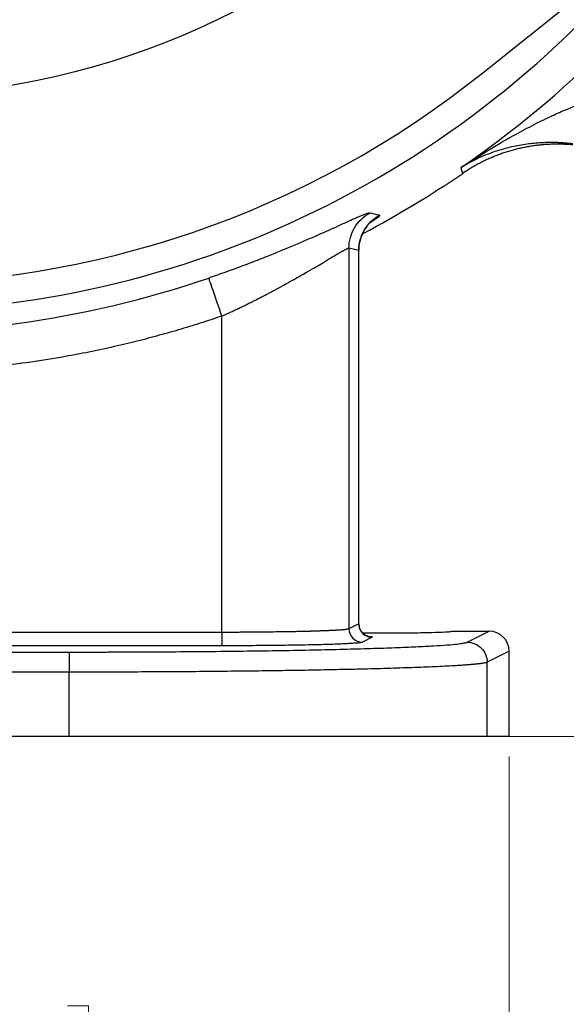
# Model space of a CAD drawing. Header units: inches. Extents: x 0.6 to 16.3, y 0.2 to 11.5.
# Tile 31 of 34: x 13 to 14.1, y 4 to 5.9. Entities that reach past the tile are written whole.
import ezdxf

# ---------------------------------------------------------------- set-up
doc = ezdxf.new("R2010")
doc.units = ezdxf.units.IN
doc.header["$MEASUREMENT"] = 0
doc.styles.add('SLDTEXTSTYLE0', font='TXT', dxfattribs={"width": 0.75})
doc.dimstyles.new('SLDDIMSTYLE0', dxfattribs={"dimtxt": 0.137795, "dimasz": 0.14, "dimexe": 0, "dimexo": 0.0625, "dimgap": 0.034449, "dimtad": 0, "dimtih": 1, "dimtoh": 1, "dimdec": 1, "dimlfac": 1.5, "dimrnd": 1e-09, "dimzin": 12, "dimdsep": 46, "dimtxsty": 'SLDTEXTSTYLE0', "dimblk1": 'CLOSED', "dimblk2": 'CLOSED', "dimsah": 1, "dimcen": 0.09, "dimadec": 0, "dimazin": 3, "dimtfac": 1, "dimtdec": 1, "dimtofl": 0, "dimtmove": 0, "dimatfit": 3, "dimldrblk": 'CLOSED', "dimfxl": 0, "dimfrac": 2, "dimtolj": 1, "dimtzin": 12, "dimarcsym": 0})
doc.dimstyles.new('SLDDIMSTYLE1', dxfattribs={"dimtxt": 0.137795, "dimasz": 0.14, "dimexe": 0, "dimexo": 0.0625, "dimgap": 0.034449, "dimtad": 0, "dimdec": 1, "dimlfac": 1.5, "dimrnd": 1e-09, "dimzin": 12, "dimdsep": 46, "dimtxsty": 'SLDTEXTSTYLE0', "dimblk1": 'CLOSED', "dimblk2": 'CLOSED', "dimsah": 1, "dimcen": 0.09, "dimadec": 0, "dimazin": 3, "dimtfac": 1, "dimtdec": 1, "dimtofl": 0, "dimtmove": 0, "dimatfit": 3, "dimldrblk": 'CLOSED', "dimfxl": 0, "dimfrac": 2, "dimtolj": 1, "dimtzin": 12, "dimarcsym": 0})
doc.dimstyles.new('SLDDIMSTYLE3', dxfattribs={"dimtxt": 0.137795, "dimasz": 0.14, "dimexe": 0, "dimexo": 0.0625, "dimgap": 0.034449, "dimtad": 0, "dimdec": 1, "dimlfac": 1.5, "dimrnd": 1e-09, "dimzin": 12, "dimdsep": 46, "dimtxsty": 'SLDTEXTSTYLE0', "dimblk1": 'CLOSED', "dimblk2": 'CLOSED', "dimsah": 1, "dimcen": 0.09, "dimadec": 0, "dimazin": 3, "dimtfac": 1, "dimtofl": 0, "dimtmove": 0, "dimatfit": 3, "dimldrblk": 'CLOSED', "dimfxl": 0, "dimfrac": 2, "dimtolj": 1, "dimtzin": 12, "dimarcsym": 0})

# ---------------------------------------------------------------- blocks, each defined once
blk = doc.blocks.new('_Closed')
at = {"color": 0, "linetype": 'ByBlock', "lineweight": -2}
for p, q in [((-1, 0.166667), (0, 0)), ((-1, 0.166667), (-1, -0.166667)), ((0, 0), (-1, -0.166667)), ((0, 0), (-1, 0))]:
    blk.add_line(p, q, dxfattribs=at)
blk = doc.blocks.new('_D')
at = {"color": 7, "linetype": 'Continuous', "lineweight": 0}
for p, q in [((13.3177, 9.3699), (15.8016, 9.3699)), ((15.7622, 9.3699), (15.7622, 8.6283)), ((15.6095, 8.6003), (15.5675, 8.6003)), ((15.5675, 8.6003), (15.5675, 8.3815)), ((15.915, 8.6003), (15.9569, 8.6003)), ((15.9569, 8.6003), (15.9569, 8.3815)), ((15.5675, 8.3815), (15.6095, 8.3815)), ((15.9569, 8.3815), (15.915, 8.3815)), ((15.7622, 4.5002), (15.7622, 8.1754)), ((13.9715, 4.5002), (15.8016, 4.5002))]:
    blk.add_line(p, q, dxfattribs=at)
at = {"color": 7, "linetype": 'Continuous', "lineweight": 18, "xscale": 0.14, "yscale": 0.14}
for p, rotation in [((15.7622, 9.3699), 90.0000000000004), ((15.7622, 4.5002), 270.0000000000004)]:
    blk.add_blockref('_Closed', p, dxfattribs=dict(at, rotation=rotation))
at = {"color": 7, "linetype": 'Continuous', "lineweight": 18, "char_height": 0.1378, "attachment_point": 1, "style": 'SLDTEXTSTYLE0'}
for s, insert in [('186', (15.6095, 8.5592)), ('7.3', (15.635, 8.353))]:
    blk.add_mtext(s, dxfattribs=dict(at, insert=insert))
blk = doc.blocks.new('_D_1')
at = {"color": 7, "linetype": 'Continuous', "lineweight": 0}
for p, q in [((14.7793, 7.1346), (14.7793, 3.2632)), ((11.8927, 4.7001), (11.8927, 3.2632)), ((13.5284, 3.5011), (13.4864, 3.5011)), ((13.4864, 3.5011), (13.4864, 3.2823)), ((13.8339, 3.5011), (13.8759, 3.5011)), ((13.8759, 3.5011), (13.8759, 3.2823)), ((11.8927, 3.3026), (13.3656, 3.3026)), ((14.7793, 3.3026), (13.9967, 3.3026)), ((13.4864, 3.2823), (13.5284, 3.2823)), ((13.8759, 3.2823), (13.8339, 3.2823))]:
    blk.add_line(p, q, dxfattribs=at)
at = {"color": 7, "linetype": 'Continuous', "lineweight": 18, "xscale": 0.14, "yscale": 0.14, "rotation": 180.0000000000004}
blk.add_blockref('_Closed', (11.8927, 3.3026), dxfattribs=at)
at = {"color": 7, "linetype": 'Continuous', "lineweight": 18, "xscale": 0.14, "yscale": 0.14}
blk.add_blockref('_Closed', (14.7793, 3.3026), dxfattribs=at)
at = {"color": 7, "linetype": 'Continuous', "lineweight": 18, "char_height": 0.1378, "attachment_point": 1, "style": 'SLDTEXTSTYLE0'}
for s, insert in [('110', (13.5284, 3.4599)), ('4.3', (13.5539, 3.2538))]:
    blk.add_mtext(s, dxfattribs=dict(at, insert=insert))
blk = doc.blocks.new('_D_3')
at = {"color": 7, "linetype": 'Continuous', "lineweight": 0}
for p, q in [((11.8927, 4.7001), (11.8927, 3.7264)), ((13.976, 4.4608), (13.976, 3.7264)), ((12.893, 3.9642), (12.851, 3.9642)), ((12.851, 3.9642), (12.851, 3.7455)), ((13.0966, 3.9642), (13.1386, 3.9642)), ((13.1386, 3.9642), (13.1386, 3.7455)), ((11.8927, 3.7658), (12.7301, 3.7658)), ((13.976, 3.7658), (13.2594, 3.7658)), ((12.851, 3.7455), (12.893, 3.7455)), ((13.1386, 3.7455), (13.0966, 3.7455))]:
    blk.add_line(p, q, dxfattribs=at)
at = {"color": 7, "linetype": 'Continuous', "lineweight": 18, "xscale": 0.14, "yscale": 0.14, "rotation": 180.0000000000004}
blk.add_blockref('_Closed', (11.8927, 3.7658, -0.3299), dxfattribs=at)
at = {"color": 7, "linetype": 'Continuous', "lineweight": 18, "xscale": 0.14, "yscale": 0.14}
blk.add_blockref('_Closed', (13.976, 3.7658, -0.3299), dxfattribs=at)
at = {"color": 7, "linetype": 'Continuous', "lineweight": 18, "char_height": 0.1378, "attachment_point": 1, "style": 'SLDTEXTSTYLE0'}
for s, insert in [('79', (12.893, 3.9231)), ('3.1', (12.8675, 3.717))]:
    blk.add_mtext(s, dxfattribs=dict(at, insert=insert))
blk = doc.blocks.new('_D_4')
at = {"color": 7, "linetype": 'Continuous', "lineweight": 0}
for p, q in [((13.1569, 7.3166), (15.3865, 7.3166)), ((15.3471, 7.3166), (15.3471, 5.9841)), ((15.1944, 5.9561), (15.1524, 5.9561)), ((15.1524, 5.9561), (15.1524, 5.7374)), ((15.4998, 5.9561), (15.5418, 5.9561)), ((15.5418, 5.9561), (15.5418, 5.7374)), ((15.1524, 5.7374), (15.1944, 5.7374)), ((15.5418, 5.7374), (15.4998, 5.7374)), ((15.3471, 4.5002), (15.3471, 5.5312)), ((13.9715, 4.5002), (15.3865, 4.5002))]:
    blk.add_line(p, q, dxfattribs=at)
at = {"color": 7, "linetype": 'Continuous', "lineweight": 18, "xscale": 0.14, "yscale": 0.14}
for p, rotation in [((15.3471, 7.3166, -0.3299), 90.0000000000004), ((15.3471, 4.5002, -0.3299), 270.0000000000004)]:
    blk.add_blockref('_Closed', p, dxfattribs=dict(at, rotation=rotation))
at = {"color": 7, "linetype": 'Continuous', "lineweight": 18, "char_height": 0.1378, "attachment_point": 1, "style": 'SLDTEXTSTYLE0'}
for s, insert in [('107', (15.1944, 5.915)), ('4.2', (15.2198, 5.7089))]:
    blk.add_mtext(s, dxfattribs=dict(at, insert=insert))

msp = doc.modelspace()

# ---------------------------------------------------------------- linework, layer by layer
at = {"color": 7, "linetype": 'Continuous', "lineweight": 25}
for p, q in [((13.9233, 5.8206), (14.9304, 6.6266)), ((13.8818, 5.6265), (13.8801, 5.6321)), ((13.8836, 5.6207), (13.8818, 5.6265)), ((13.657, 5.4716), (13.657, 4.7144)), ((13.6767, 5.4675), (13.657, 5.4716)), ((13.6767, 4.7242), (13.6767, 5.4675)), ((13.677, 4.7216), (13.677, 5.4694)), ((13.404, 4.7075), (13.404, 5.3367)), ((13.6767, 4.7242), (13.657, 4.7144)), ((13.404, 4.7075), (12.5991, 4.7075)), ((13.8617, 4.7099), (13.936, 4.7099)), ((13.8922, 4.688), (13.936, 4.7099)), ((13.7033, 4.6976), (13.6837, 4.6878)), ((10.6854, 4.6683), (13.0999, 4.6683)), ((13.404, 4.6808), (12.5991, 4.6808)), ((13.976, 4.6699), (13.9321, 4.648)), ((13.976, 4.5002), (13.976, 4.6699)), ((13.9321, 4.5002), (13.9321, 4.648)), ((13.0999, 4.6283), (10.6854, 4.6283)), ((13.0999, 4.5002), (13.0999, 4.6283)), ((13.0999, 4.5002), (10.6854, 4.5002)), ((13.976, 4.5002), (13.9321, 4.5002))]:
    msp.add_line(p, q, dxfattribs=at)
msp.add_circle((12.726, 7.3166), 1.5428, dxfattribs=at)
for radius, start, end in [(2.0419, 304.4163, 325.5837), (1.9161, 230.7537, 308.6723), (2.0533, 297.8901, 304.3161), (2.0128, 266.5235, 288.9049)]:
    msp.add_arc((12.726, 7.3166), radius, start, end, dxfattribs=at)
at = {"color": 8, "linetype": 'Continuous', "lineweight": 25}
msp.add_arc((12.726, 7.3166), 1.9709, 217.2178, 322.2083, dxfattribs=at)
at = {"color": 7, "linetype": 'Continuous', "lineweight": 25}
msp.add_ellipse((13.9359, 4.6699), major_axis=(0.0358, 0.0179), ratio=0.998288, start_param=5.820497, end_param=7.389923, dxfattribs=at)
for points, knots in [([(13.8801, 5.6321), (13.8971, 5.6434), (13.9144, 5.6545), (13.9519, 5.6773), (13.972, 5.6891), (14.005, 5.7071), (14.0177, 5.7138), (14.0367, 5.7234), (14.0431, 5.7265), (14.0595, 5.7344), (14.0697, 5.739), (14.0959, 5.7505), (14.1122, 5.757), (14.1462, 5.7691), (14.1639, 5.7746), (14.1814, 5.7789)], [-0.001686, -0.001686, -0.001686, -0.001686, 0.290547, 0.290547, 0.624527, 0.624527, 0.833265, 0.833265, 0.937634, 0.937634, 1.104625, 1.104625, 1.371809, 1.371809, 1.668217, 1.668217, 1.668217, 1.668217]), ([(14.1027, 5.6793), (14.1002, 5.6796), (14.0951, 5.6802), (14.0875, 5.6809), (14.0798, 5.6814), (14.072, 5.6818), (14.064, 5.6819), (14.056, 5.682), (14.0478, 5.6818), (14.0327, 5.6811), (14.0101, 5.679), (13.9866, 5.6747), (13.9678, 5.67), (13.9543, 5.6661), (13.941, 5.6616), (13.9262, 5.6559), (13.9104, 5.6488), (13.8944, 5.6407), (13.8847, 5.6349), (13.8801, 5.6321)], [0, 0, 0, 0, 0.0267939, 0.0544142, 0.0828779, 0.1122015, 0.1424013, 0.1734935, 0.2054942, 0.2384195, 0.3545022, 0.4866567, 0.547538, 0.6137524, 0.6778285, 0.7421465, 0.8362973, 0.9224221, 1, 1, 1, 1]), ([(14.1028, 5.6772), (14.0997, 5.6774), (14.0933, 5.678), (14.0836, 5.6785), (14.074, 5.6787), (14.0644, 5.6786), (14.0548, 5.6783), (14.0452, 5.6777), (14.0356, 5.6768), (14.026, 5.6756), (14.0165, 5.6741), (14.007, 5.6724), (13.9976, 5.6704), (13.9883, 5.6682), (13.979, 5.6656), (13.9698, 5.6628), (13.9606, 5.6598), (13.9516, 5.6564), (13.9427, 5.6528), (13.9339, 5.649), (13.9251, 5.6449), (13.9166, 5.6405), (13.9081, 5.6359), (13.8998, 5.6311), (13.8916, 5.626), (13.8862, 5.6225), (13.8836, 5.6207)], [0, 0, 0, 0, 0.041666, 0.083331, 0.124998, 0.166665, 0.208333, 0.25, 0.291668, 0.333335, 0.375001, 0.416665, 0.458329, 0.499991, 0.541654, 0.583318, 0.624983, 0.66665, 0.708318, 0.749986, 0.791656, 0.833325, 0.874994, 0.916663, 0.958332, 1, 1, 1, 1]), ([(13.6985, 5.5417), (13.6983, 5.5418), (13.698, 5.5418), (13.6971, 5.5417), (13.696, 5.5415), (13.6946, 5.5411), (13.6931, 5.5406), (13.6912, 5.54), (13.6891, 5.5392), (13.6868, 5.5383), (13.6842, 5.5373), (13.6814, 5.5361), (13.6783, 5.5348), (13.675, 5.5334), (13.6714, 5.5318), (13.6603, 5.5269), (13.6375, 5.5166), (13.5966, 5.4982), (13.5486, 5.4774), (13.5077, 5.4606), (13.4782, 5.449), (13.4619, 5.4427), (13.4455, 5.4365), (13.4289, 5.4303), (13.4121, 5.4243), (13.3952, 5.4183), (13.3838, 5.4143), (13.3781, 5.4124)], [0, 0, 0, 0, 0.0183039, 0.0365261, 0.0546836, 0.0727934, 0.0908725, 0.1089381, 0.1270076, 0.1450981, 0.1632266, 0.1814103, 0.1996659, 0.2180101, 0.2364592, 0.2550293, 0.379855, 0.5066797, 0.630466, 0.7546665, 0.7901844, 0.8253912, 0.8603783, 0.8952385, 0.9300661, 0.9649553, 1, 1, 1, 1]), ([(13.677, 5.4663), (13.6771, 5.4699), (13.6773, 5.4772), (13.6793, 5.4865), (13.6815, 5.4937), (13.6837, 5.4992), (13.6863, 5.5044), (13.6901, 5.511), (13.692, 5.5135), (13.6933, 5.5152)], [0, 0, 0, 0, 0.151572, 0.304049, 0.385888, 0.477349, 0.584298, 0.712016, 1, 1, 1, 1]), ([(13.677, 5.4664), (13.6774, 5.4723), (13.6781, 5.4841), (13.6822, 5.4971), (13.6854, 5.5022), (13.6859, 5.503)], [0, 0, 0, 0, 0.45247, 0.91084, 1, 1, 1, 1]), ([(13.404, 5.3367), (13.4068, 5.338), (13.4122, 5.3404), (13.4204, 5.3442), (13.4284, 5.348), (13.4365, 5.3517), (13.4444, 5.3555), (13.4522, 5.3593), (13.4598, 5.3631), (13.4673, 5.3668), (13.4746, 5.3705), (13.4817, 5.3741), (13.4886, 5.3776), (13.4953, 5.381), (13.5016, 5.3844), (13.5077, 5.3876), (13.5135, 5.3907), (13.519, 5.3937), (13.5248, 5.3969), (13.531, 5.4003), (13.537, 5.4038), (13.5435, 5.4074), (13.5564, 5.4148), (13.5737, 5.4245), (13.5905, 5.4341), (13.6012, 5.4402), (13.6073, 5.4439), (13.6113, 5.4466), (13.6156, 5.4493), (13.6228, 5.4538), (13.631, 5.4586), (13.6384, 5.4628), (13.6429, 5.4652), (13.6459, 5.4668), (13.6479, 5.4679), (13.6495, 5.4688), (13.6512, 5.4697), (13.6531, 5.4706), (13.6549, 5.4713), (13.6563, 5.4717), (13.6568, 5.4716), (13.657, 5.4716)], [0, 0, 0, 0, 0.021814, 0.04361, 0.065347, 0.086979, 0.108462, 0.12975, 0.150795, 0.171548, 0.191962, 0.211987, 0.231574, 0.250676, 0.269243, 0.28723, 0.304589, 0.321279, 0.337351, 0.358715, 0.379548, 0.394821, 0.421703, 0.505776, 0.568661, 0.603888, 0.631471, 0.647095, 0.662659, 0.693742, 0.755477, 0.790558, 0.825577, 0.84422, 0.86059, 0.879504, 0.895582, 0.915932, 0.947932, 0.973054, 1, 1, 1, 1]), ([(13.404, 5.3367), (13.3969, 5.3343), (13.3826, 5.3295), (13.361, 5.3225), (13.3394, 5.3157), (13.3177, 5.3092), (13.296, 5.3029), (13.2741, 5.2969), (13.2522, 5.291), (13.2303, 5.2855), (13.1824, 5.2739), (13.1082, 5.2582), (13.007, 5.242), (12.9052, 5.2307), (12.8234, 5.2257), (12.7621, 5.224), (12.7214, 5.2237), (12.6806, 5.2242), (12.6398, 5.2255), (12.6127, 5.2269), (12.5991, 5.2277)], [0, 0, 0, 0, 0.0277296, 0.0554475, 0.0831568, 0.1108608, 0.1385627, 0.1662659, 0.1939735, 0.2216888, 0.249415, 0.3746995, 0.5000014, 0.6252858, 0.7505877, 0.8004807, 0.8503496, 0.9002131, 0.9500902, 1, 1, 1, 1]), ([(13.6767, 4.7242), (13.6767, 4.7173), (13.6795, 4.7103), (13.6894, 4.7005), (13.6963, 4.6976), (13.7033, 4.6976)], [0, 0, 0, 0, 0.5, 0.5, 1, 1, 1, 1]), ([(13.6957, 4.6995), (13.6957, 4.6995), (13.6958, 4.6995), (13.6941, 4.6999), (13.6914, 4.701), (13.6882, 4.7029), (13.685, 4.7055), (13.6813, 4.7097), (13.6778, 4.716), (13.6773, 4.7218), (13.677, 4.7246)], [0, 0, 0, 0, 0.127932, 0.288287, 0.415205, 0.521347, 0.6149, 0.700492, 0.855264, 1, 1, 1, 1]), ([(13.6571, 4.7144), (13.6569, 4.7143), (13.6566, 4.7142), (13.6557, 4.7139), (13.6547, 4.7137), (13.6535, 4.7135), (13.6521, 4.7133), (13.6506, 4.7131), (13.6489, 4.7129), (13.6471, 4.7127), (13.6452, 4.7125), (13.6431, 4.7123), (13.641, 4.7121), (13.6389, 4.712), (13.6366, 4.7118), (13.6344, 4.7117), (13.6321, 4.7116), (13.6297, 4.7115), (13.6274, 4.7113), (13.6252, 4.7112), (13.6229, 4.7111), (13.6208, 4.711), (13.6186, 4.7109), (13.6166, 4.7108), (13.6145, 4.7108), (13.6125, 4.7107), (13.6106, 4.7106), (13.6087, 4.7105), (13.6069, 4.7104), (13.6051, 4.7104), (13.6034, 4.7103), (13.6017, 4.7102), (13.6001, 4.7102), (13.5986, 4.7101), (13.5971, 4.7101), (13.5956, 4.71), (13.5943, 4.71), (13.5929, 4.7099), (13.5916, 4.7099), (13.5904, 4.7098), (13.5893, 4.7098), (13.5882, 4.7098), (13.5871, 4.7097), (13.5861, 4.7097), (13.5852, 4.7097), (13.5843, 4.7097), (13.5835, 4.7096), (13.5827, 4.7096), (13.582, 4.7096), (13.5813, 4.7096), (13.5807, 4.7095), (13.5801, 4.7095), (13.5796, 4.7095), (13.5792, 4.7095), (13.5758, 4.7094), (13.5694, 4.7092), (13.5595, 4.709), (13.5493, 4.7088), (13.5381, 4.7086), (13.5256, 4.7084), (13.5109, 4.7082), (13.4995, 4.708), (13.4919, 4.7079), (13.4881, 4.7079), (13.4827, 4.7078), (13.4758, 4.7078), (13.4678, 4.7077), (13.4588, 4.7076), (13.449, 4.7076), (13.4386, 4.7075), (13.4276, 4.7075), (13.416, 4.7075), (13.4081, 4.7075), (13.404, 4.7075)], [0, 0, 0, 0, 0.022121, 0.043706, 0.064723, 0.085144, 0.104945, 0.124102, 0.142599, 0.160419, 0.177552, 0.193989, 0.209726, 0.224761, 0.239096, 0.252737, 0.265691, 0.277995, 0.289835, 0.30126, 0.312278, 0.322898, 0.33313, 0.342982, 0.352463, 0.361581, 0.370346, 0.378764, 0.386845, 0.394596, 0.402024, 0.409138, 0.415944, 0.42245, 0.428663, 0.434588, 0.440233, 0.445605, 0.450709, 0.455551, 0.460136, 0.464472, 0.468561, 0.472411, 0.476024, 0.479407, 0.482563, 0.485496, 0.488211, 0.49071, 0.492998, 0.495076, 0.496949, 0.498618, 0.500086, 0.534128, 0.567965, 0.600462, 0.631388, 0.667982, 0.711778, 0.759545, 0.765261, 0.775989, 0.791189, 0.810142, 0.832047, 0.856162, 0.882151, 0.909622, 0.938302, 0.968252, 1, 1, 1, 1]), ([(13.404, 4.7075), (13.404, 4.7006), (13.404, 4.6938), (13.404, 4.6839), (13.404, 4.681), (13.404, 4.6808)], [0, 0, 0, 0, 0.5, 0.5, 1, 1, 1, 1]), ([(13.6571, 4.7144), (13.6571, 4.7074), (13.6628, 4.6936), (13.6767, 4.6878), (13.6837, 4.6878)], [-0.9995711, -0.9995711, -0.9995711, -0.9995711, -0.4995711, 0, 0, 0, 0]), ([(13.6844, 4.7065), (13.6982, 4.7064), (13.7287, 4.7062), (13.7697, 4.7065), (13.8011, 4.7069), (13.827, 4.7074), (13.8468, 4.7082), (13.8594, 4.709), (13.8609, 4.7096), (13.8617, 4.7099)], [0, 0, 0, 0, 0.166436, 0.368563, 0.474371, 0.583036, 0.757984, 0.870696, 1, 1, 1, 1]), ([(13.0999, 4.6683), (13.1047, 4.6683), (13.1141, 4.6683), (13.1282, 4.6683), (13.1423, 4.6683), (13.1563, 4.6683), (13.1704, 4.6684), (13.1844, 4.6684), (13.1984, 4.6684), (13.2123, 4.6685), (13.2263, 4.6686), (13.26, 4.6687), (13.3131, 4.669), (13.3848, 4.6696), (13.4548, 4.6704), (13.5227, 4.6714), (13.587, 4.6726), (13.6469, 4.674), (13.7015, 4.6755), (13.7497, 4.6771), (13.7914, 4.6788), (13.8258, 4.6806), (13.8531, 4.6824), (13.8693, 4.6839), (13.8785, 4.685), (13.8834, 4.6858), (13.8874, 4.6865), (13.8904, 4.6872), (13.8916, 4.6877), (13.8922, 4.688)], [0, 0, 0, 0, 0.01173, 0.023445, 0.035149, 0.046845, 0.058537, 0.070228, 0.081924, 0.093626, 0.10534, 0.117068, 0.178853, 0.240651, 0.304833, 0.369028, 0.434482, 0.499949, 0.565407, 0.630878, 0.695072, 0.75928, 0.821083, 0.882898, 0.906343, 0.929745, 0.953136, 0.976544, 1, 1, 1, 1]), ([(13.6837, 4.6878), (13.6835, 4.6877), (13.6832, 4.6875), (13.6823, 4.6873), (13.6813, 4.6871), (13.68, 4.6869), (13.6785, 4.6867), (13.6754, 4.6863), (13.6699, 4.6858), (13.6602, 4.6852), (13.6481, 4.6845), (13.6284, 4.6837), (13.5981, 4.6828), (13.5613, 4.682), (13.5293, 4.6816), (13.5046, 4.6813), (13.4793, 4.6811), (13.4568, 4.6809), (13.4372, 4.6809), (13.4206, 4.6808), (13.4096, 4.6808), (13.404, 4.6808)], [0, 0, 0, 0, 0.019557, 0.039078, 0.05858, 0.07808, 0.097596, 0.117143, 0.178958, 0.240804, 0.305011, 0.369249, 0.50006, 0.630862, 0.695057, 0.759283, 0.82108, 0.882908, 0.921941, 0.960926, 1, 1, 1, 1]), ([(13.8922, 4.688), (13.9026, 4.688), (13.9234, 4.6793), (13.9321, 4.6584), (13.9321, 4.648)], [-0.9996985, -0.9996985, -0.9996985, -0.9996985, -0.5, 0, 0, 0, 0]), ([(13.0999, 4.6683), (13.0999, 4.6682), (13.0999, 4.667), (13.0999, 4.6629), (13.0999, 4.6599), (13.0999, 4.6525), (13.0999, 4.6481), (13.0999, 4.6386), (13.0999, 4.6335), (13.0999, 4.6283)], [0, 0, 0, 0, 0.25, 0.25, 0.5, 0.5, 0.75, 0.75, 1, 1, 1, 1]), ([(13.9321, 4.648), (13.9319, 4.6479), (13.9313, 4.6476), (13.9302, 4.6473), (13.9288, 4.6469), (13.9273, 4.6466), (13.9255, 4.6462), (13.9236, 4.6459), (13.9214, 4.6456), (13.9192, 4.6453), (13.9167, 4.645), (13.9141, 4.6447), (13.9114, 4.6444), (13.9086, 4.6441), (13.9057, 4.6438), (13.9026, 4.6435), (13.8995, 4.6432), (13.8963, 4.643), (13.893, 4.6427), (13.8896, 4.6424), (13.8862, 4.6422), (13.8828, 4.642), (13.8793, 4.6417), (13.8758, 4.6415), (13.8723, 4.6413), (13.8687, 4.6411), (13.8652, 4.6409), (13.8511, 4.64), (13.8237, 4.6387), (13.7781, 4.637), (13.7282, 4.6354), (13.6847, 4.6343), (13.6504, 4.6335), (13.6264, 4.633), (13.6018, 4.6325), (13.5766, 4.632), (13.5508, 4.6316), (13.5245, 4.6312), (13.4978, 4.6308), (13.4707, 4.6305), (13.4432, 4.6302), (13.4154, 4.6299), (13.3873, 4.6296), (13.3589, 4.6293), (13.3304, 4.6291), (13.3017, 4.6289), (13.2729, 4.6288), (13.2441, 4.6286), (13.2152, 4.6285), (13.1863, 4.6284), (13.1574, 4.6284), (13.1287, 4.6283), (13.1095, 4.6283), (13.0999, 4.6283)], [0, 0, 0, 0, 0.011528, 0.022874, 0.034039, 0.045022, 0.055823, 0.066443, 0.076882, 0.087139, 0.097215, 0.107109, 0.116821, 0.126352, 0.135701, 0.144869, 0.153856, 0.16266, 0.171284, 0.179726, 0.187986, 0.196065, 0.203962, 0.211677, 0.219212, 0.226564, 0.233735, 0.240725, 0.310076, 0.376407, 0.439718, 0.500008, 0.524975, 0.549826, 0.574562, 0.599181, 0.623685, 0.648072, 0.672344, 0.6965, 0.720541, 0.744465, 0.768274, 0.791967, 0.815545, 0.839006, 0.862352, 0.885583, 0.908697, 0.931696, 0.95458, 0.977348, 1, 1, 1, 1]), ([(13.9321, 4.5002), (13.9319, 4.5002), (13.9313, 4.5002), (13.9301, 4.5002), (13.9287, 4.5002), (13.927, 4.5002), (13.925, 4.5002), (13.9228, 4.5002), (13.9203, 4.5002), (13.9176, 4.5002), (13.9146, 4.5002), (13.9067, 4.5002), (13.8911, 4.5002), (13.8623, 4.5002), (13.8262, 4.5002), (13.7825, 4.5002), (13.7318, 4.5002), (13.6745, 4.5002), (13.6116, 4.5002), (13.544, 4.5002), (13.4727, 4.5002), (13.3991, 4.5002), (13.3238, 4.5002), (13.2633, 4.5002), (13.218, 4.5002), (13.1887, 4.5002), (13.1592, 4.5002), (13.1296, 4.5002), (13.1098, 4.5002), (13.0999, 4.5002)], [0, 0, 0, 0, 0.0117319, 0.0234487, 0.0351542, 0.0468521, 0.0585461, 0.0702398, 0.0819371, 0.0936415, 0.1053569, 0.1170868, 0.1788818, 0.2406875, 0.3048767, 0.369077, 0.4345342, 0.5000023, 0.5654595, 0.6309276, 0.6951168, 0.7593171, 0.8211121, 0.8829178, 0.9063588, 0.9297579, 0.9531447, 0.9765488, 1, 1, 1, 1])]:
    msp.add_open_spline(points, degree=3, knots=knots, dxfattribs=at)
for points in [[(13.657, 5.4716), (13.657, 5.4859), (13.6648, 5.5143), (13.686, 5.5349), (13.6985, 5.5417)], [(13.6767, 5.4675), (13.6767, 5.4817), (13.6844, 5.51), (13.7053, 5.5305), (13.7176, 5.5374)], [(13.7176, 5.5374), (13.7112, 5.5388), (13.7049, 5.5402), (13.6985, 5.5417)], [(13.404, 5.3367), (13.3974, 5.3561), (13.3842, 5.3947), (13.3784, 5.4117), (13.3781, 5.4124)]]:
    msp.add_open_spline(points, degree=3, dxfattribs=at)
at = {"color": 8, "linetype": 'Continuous', "lineweight": 25}
for points, knots in [([(13.7176, 5.5374), (13.7179, 5.5362), (13.7182, 5.5346), (13.7032, 5.525), (13.6987, 5.5221)], [0, 0, 0, 0, 0.703208, 1, 1, 1, 1]), ([(13.6928, 4.6998), (13.6946, 4.6997), (13.7048, 4.699), (13.704, 4.6982), (13.7033, 4.6976)], [0, 0, 0, 0, 0.180797, 1, 1, 1, 1])]:
    msp.add_open_spline(points, degree=3, knots=knots, dxfattribs=at)

# ---------------------------------------------------------------- dimensions: what is measured, and where the dimension line sits
at = {"color": 7, "linetype": 'Continuous', "lineweight": 18}
for base, p1, picture, middle in [((15.7622, 4.5002), (13.2783, 9.3699), '_D', (15.7622, 8.4018)), ((15.3471, 4.5002), (13.1175, 7.3166), '_D_4', (15.3471, 5.7577))]:
    dim = msp.add_linear_dim(base=base, p1=p1, p2=(13.9321, 4.5002), angle=90, dimstyle='SLDDIMSTYLE0', dxfattribs=at)
    dim.commit()
    dim.dimension.update_dxf_attribs({"geometry": picture, "text_midpoint": middle, "dimtype": 160})
for base, p1, p2, dimstyle, picture, middle in [((11.8927, 3.3026), (14.7793, 7.174), (11.8927, 4.7395), 'SLDDIMSTYLE1', '_D_1', (13.6812, 3.3026)), ((13.976, 3.7658), (11.8927, 4.7395), (13.976, 4.5002), 'SLDDIMSTYLE3', '_D_3', (12.9948, 3.7658))]:
    dim = msp.add_linear_dim(base=base, p1=p1, p2=p2, dimstyle=dimstyle, dxfattribs=at)
    dim.commit()
    dim.dimension.update_dxf_attribs({"geometry": picture, "text_midpoint": middle, "dimtype": 160})

doc.saveas('drawing.dxf')
